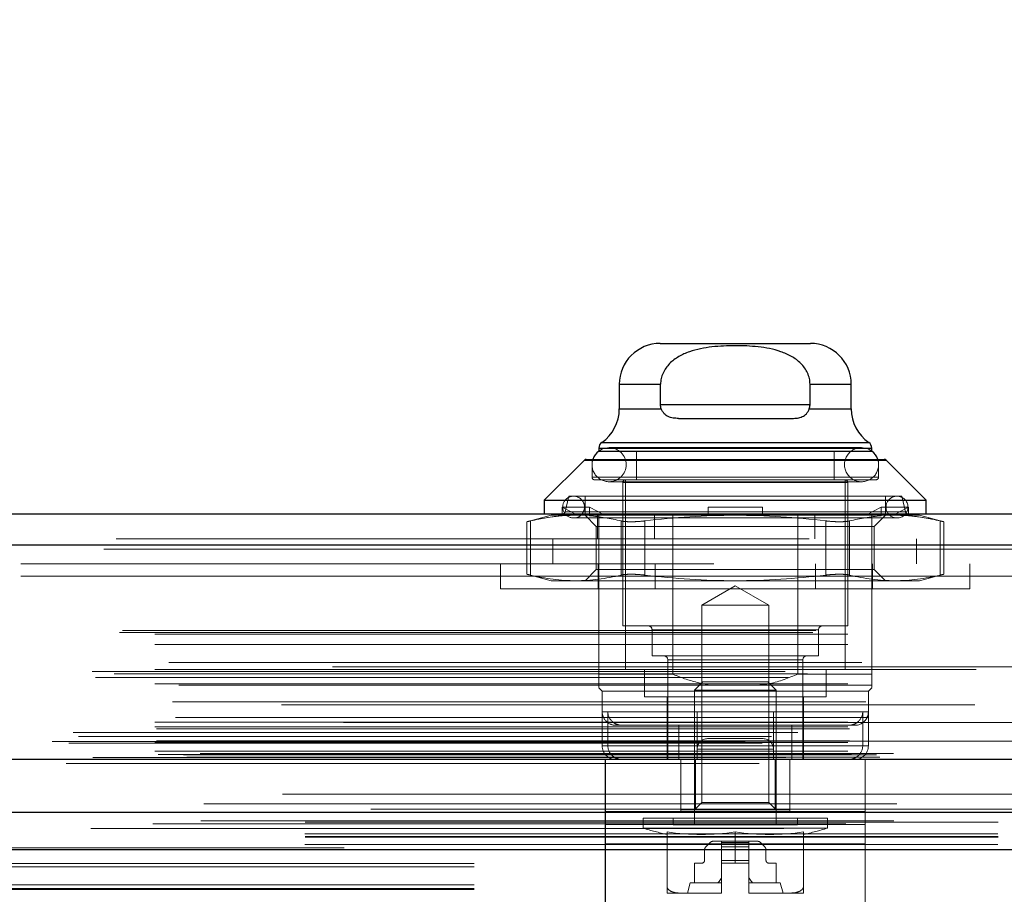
# Model space of a CAD drawing. Header units: inches. Extents: x 0.2 to 10.8, y 0.2 to 8.2.
# Tile 15 of 156: x 3.46 to 3.602, y 2.308 to 2.434. Entities that reach past the tile are written whole.
import ezdxf

# ---------------------------------------------------------------- set-up
doc = ezdxf.new("R2010")
doc.units = ezdxf.units.IN
doc.header["$MEASUREMENT"] = 0
doc.linetypes.add('HIDDEN', pattern=[0.07500000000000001, 0.05, -0.025])
doc.layers.add('DIMENSIONS', color=140, linetype='Continuous')
doc.styles.add('SLDTEXTSTYLE0', font='TXT', dxfattribs={"width": 0.7})
doc.dimstyles.new('SLDDIMSTYLE0', dxfattribs={"dimtxt": 0.0849609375, "dimasz": 0.13, "dimexe": 0, "dimexo": 0.0625, "dimgap": 0.021240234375, "dimtad": 0, "dimtih": 1, "dimtoh": 1, "dimlfac": 20, "dimrnd": 1e-09, "dimzin": 12, "dimdsep": 46, "dimtxsty": 'SLDTEXTSTYLE0', "dimsah": 1, "dimcen": 0.09, "dimadec": 0, "dimazin": 3, "dimtfac": 1, "dimtofl": 0, "dimtmove": 0, "dimatfit": 3, "dimfxl": 0, "dimfrac": 2, "dimtolj": 1, "dimtzin": 12, "dimarcsym": 0})

# ---------------------------------------------------------------- blocks, each defined once
blk = doc.blocks.new('_D_26')
at = {"layer": 'DIMENSIONS'}
for p, q in [((2.900576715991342, 2.363967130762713), (2.900576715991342, 2.770758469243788)), ((4.577476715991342, 2.363967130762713), (4.577476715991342, 2.770758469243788)), ((2.900576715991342, 2.645758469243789), (3.460934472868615, 2.645758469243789)), ((3.576060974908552, 2.645758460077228), (3.547530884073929, 2.645758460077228)), ((3.547530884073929, 2.645758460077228), (3.547530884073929, 2.510727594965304)), ((3.899209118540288, 2.645758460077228), (3.927739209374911, 2.645758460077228)), ((3.927739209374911, 2.645758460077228), (3.927739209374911, 2.510727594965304)), ((4.577476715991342, 2.645758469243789), (4.014335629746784, 2.645758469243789)), ((3.547530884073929, 2.510727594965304), (3.576060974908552, 2.510727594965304)), ((3.927739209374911, 2.510727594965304), (3.899209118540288, 2.510727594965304))]:
    blk.add_line(p, q, dxfattribs=at)
for points in [[(2.900576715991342, 2.645758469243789), (3.030576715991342, 2.625758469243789), (3.030576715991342, 2.665758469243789)], [(4.577476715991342, 2.645758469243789), (4.447476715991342, 2.665758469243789), (4.447476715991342, 2.625758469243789)]]:
    blk.add_solid(points, dxfattribs=at)
at = {"layer": 'DIMENSIONS', "char_height": 0.08333333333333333, "attachment_point": 1, "style": 'SLDTEXTSTYLE0'}
for s, insert in [('33.54', (3.576060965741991, 2.772200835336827)), ('851.9', (3.576060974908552, 2.618149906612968))]:
    blk.add_mtext(s, dxfattribs=dict(at, insert=insert))

msp = doc.modelspace()

# ---------------------------------------------------------------- linework, layer by layer
at = {"color": 7, "linetype": 'Continuous', "lineweight": 25}
for p, q in [((3.552419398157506, 2.387030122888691), (3.574072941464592, 2.387030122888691)), ((3.546513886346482, 2.381124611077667), (3.546513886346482, 2.377577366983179)), ((3.546513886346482, 2.381124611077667), (3.55246422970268, 2.381124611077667)), ((3.55246422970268, 2.378171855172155), (3.55246422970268, 2.381124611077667)), ((3.574028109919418, 2.378171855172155), (3.574028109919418, 2.381124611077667)), ((3.574028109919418, 2.381124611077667), (3.579978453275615, 2.381124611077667)), ((3.579978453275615, 2.377577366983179), (3.579978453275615, 2.381124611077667)), ((3.574028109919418, 2.378171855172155), (3.55246422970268, 2.378171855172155)), ((3.546513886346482, 2.377577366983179), (3.552574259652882, 2.377577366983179)), ((3.573918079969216, 2.377577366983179), (3.579978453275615, 2.377577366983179)), ((3.555033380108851, 2.376203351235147), (3.571458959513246, 2.376203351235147)), ((3.543982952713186, 2.372730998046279), (3.582509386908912, 2.372730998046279)), ((3.54356113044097, 2.37192326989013), (3.54356113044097, 2.371496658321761)), ((3.54356113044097, 2.37192326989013), (3.582931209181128, 2.37192326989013)), ((3.54356113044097, 2.371478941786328), (3.582931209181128, 2.371478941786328)), ((3.582931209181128, 2.371496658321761), (3.582931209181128, 2.37192326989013)), ((3.54147731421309, 2.370182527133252), (3.535687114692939, 2.3643923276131)), ((3.54147731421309, 2.370182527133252), (3.585015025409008, 2.370182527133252)), ((3.541755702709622, 2.370297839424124), (3.584736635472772, 2.370297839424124)), ((3.590805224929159, 2.3643923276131), (3.585015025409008, 2.370182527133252)), ((3.535687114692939, 2.3643923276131), (3.535687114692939, 2.362423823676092)), ((3.535687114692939, 2.3643923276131), (3.590805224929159, 2.3643923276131)), ((3.590805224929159, 2.362423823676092), (3.590805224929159, 2.3643923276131)), ((2.873924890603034, 2.362423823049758), (4.604104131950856, 2.362423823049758)), ((2.872157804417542, 2.357961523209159), (4.605871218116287, 2.357961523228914)), ((2.866707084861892, 2.327048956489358), (4.611321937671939, 2.327048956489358)), ((2.901172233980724, 2.319367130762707), (4.57688119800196, 2.319367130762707)), ((2.901172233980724, 2.313967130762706), (4.57688119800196, 2.313967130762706))]:
    msp.add_line(p, q, dxfattribs=at)
at = {"color": 7, "linetype": 'HIDDEN', "lineweight": 18}
for p, q in [((3.55246422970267, 2.381124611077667), (3.546513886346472, 2.381124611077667)), ((3.55246422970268, 2.381124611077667), (3.546513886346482, 2.381124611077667)), ((3.574028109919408, 2.381124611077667), (3.579978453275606, 2.381124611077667)), ((3.579978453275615, 2.381124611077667), (3.574028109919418, 2.381124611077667)), ((3.55246422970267, 2.378171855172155), (3.574028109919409, 2.378171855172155)), ((3.552464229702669, 2.378171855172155), (3.574028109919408, 2.378171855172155)), ((3.574028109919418, 2.378171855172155), (3.55246422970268, 2.378171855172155)), ((3.552574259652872, 2.377577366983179), (3.546513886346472, 2.377577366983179)), ((3.552574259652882, 2.377577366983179), (3.546513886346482, 2.377577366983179)), ((3.573918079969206, 2.377577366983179), (3.579978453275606, 2.377577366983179)), ((3.579978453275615, 2.377577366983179), (3.573918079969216, 2.377577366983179)), ((3.582509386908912, 2.372730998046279), (3.543982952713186, 2.372730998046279)), ((3.582509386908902, 2.372730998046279), (3.544070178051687, 2.372730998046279)), ((3.582931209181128, 2.37192326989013), (3.54356113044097, 2.37192326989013)), ((3.54356113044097, 2.371496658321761), (3.54356113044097, 2.371478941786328)), ((3.582931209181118, 2.37192326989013), (3.54365026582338, 2.37192326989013)), ((3.581454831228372, 2.371988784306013), (3.545037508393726, 2.371988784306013)), ((3.548974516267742, 2.371478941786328), (3.548974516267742, 2.367345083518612)), ((3.577517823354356, 2.367345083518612), (3.577517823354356, 2.371478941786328)), ((3.582931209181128, 2.371478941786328), (3.582931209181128, 2.371496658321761)), ((3.585015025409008, 2.370182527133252), (3.54147731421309, 2.370182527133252)), ((3.585015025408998, 2.370182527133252), (3.541564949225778, 2.370182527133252)), ((3.542576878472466, 2.370297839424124), (3.542576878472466, 2.367738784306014)), ((3.583915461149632, 2.367738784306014), (3.583915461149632, 2.370297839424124)), ((3.583915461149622, 2.367738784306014), (3.542576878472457, 2.367738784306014)), ((3.542576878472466, 2.367738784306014), (3.583915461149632, 2.367738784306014)), ((3.542970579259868, 2.367345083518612), (3.58352176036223, 2.367345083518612)), ((3.545037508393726, 2.367067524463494), (3.581454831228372, 2.367067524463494)), ((3.579486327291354, 2.36695138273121), (3.547006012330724, 2.36695138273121)), ((3.547006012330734, 2.36695138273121), (3.579486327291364, 2.36695138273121)), ((3.547006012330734, 2.36695138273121), (3.547006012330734, 2.346282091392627)), ((3.547399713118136, 2.367345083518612), (3.547399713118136, 2.339982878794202)), ((3.579092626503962, 2.339982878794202), (3.579092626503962, 2.367345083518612)), ((3.579486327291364, 2.346282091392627), (3.579486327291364, 2.36695138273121)), ((3.539230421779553, 2.364982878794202), (3.538710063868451, 2.362728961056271)), ((3.539230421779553, 2.364982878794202), (3.587261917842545, 2.364982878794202)), ((3.541592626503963, 2.364982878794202), (3.541592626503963, 2.362423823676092)), ((3.584899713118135, 2.362423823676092), (3.584899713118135, 2.364982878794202)), ((3.587782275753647, 2.362728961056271), (3.587261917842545, 2.364982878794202)), ((3.536671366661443, 2.362226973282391), (3.533169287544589, 2.361288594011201)), ((3.536671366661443, 2.362226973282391), (3.538517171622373, 2.362226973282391)), ((3.538263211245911, 2.362149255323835), (3.538263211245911, 2.363408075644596)), ((3.542200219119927, 2.363408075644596), (3.538263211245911, 2.363408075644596)), ((3.538263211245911, 2.363408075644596), (3.540478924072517, 2.362226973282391)), ((3.538263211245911, 2.362149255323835), (3.538517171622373, 2.362226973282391)), ((3.538517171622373, 2.362226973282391), (3.540478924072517, 2.362226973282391)), ((3.538710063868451, 2.362728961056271), (3.587693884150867, 2.362728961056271)), ((3.587782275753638, 2.362728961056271), (3.538798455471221, 2.362728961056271)), ((3.542454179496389, 2.362226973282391), (3.540478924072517, 2.362226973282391)), ((3.541592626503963, 2.362226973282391), (3.543191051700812, 2.360628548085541)), ((3.542200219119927, 2.362149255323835), (3.542200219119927, 2.363408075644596)), ((3.542200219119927, 2.363408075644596), (3.544415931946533, 2.362226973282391)), ((3.542200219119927, 2.362149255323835), (3.542454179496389, 2.362226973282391)), ((3.542454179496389, 2.362226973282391), (3.563246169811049, 2.362226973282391)), ((3.543381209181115, 2.358823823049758), (3.543381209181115, 2.362423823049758)), ((3.54356113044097, 2.339293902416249), (3.54356113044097, 2.362423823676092)), ((3.551606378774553, 2.358823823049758), (3.551606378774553, 2.362423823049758)), ((3.554225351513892, 2.339293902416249), (3.554225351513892, 2.362423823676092)), ((3.559309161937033, 2.363408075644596), (3.567183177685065, 2.363408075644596)), ((3.559309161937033, 2.363408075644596), (3.559309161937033, 2.362226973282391)), ((3.559309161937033, 2.362149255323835), (3.559309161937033, 2.362226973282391)), ((3.563246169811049, 2.362226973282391), (3.584038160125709, 2.362226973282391)), ((3.567183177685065, 2.363408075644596), (3.567183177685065, 2.362226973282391)), ((3.567183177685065, 2.362149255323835), (3.567183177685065, 2.362226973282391)), ((3.572266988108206, 2.339293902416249), (3.572266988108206, 2.362423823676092)), ((3.574706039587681, 2.358823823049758), (3.574706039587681, 2.362423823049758)), ((3.582076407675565, 2.362226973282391), (3.584292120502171, 2.363408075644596)), ((3.582931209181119, 2.358823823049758), (3.582931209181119, 2.362423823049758)), ((3.583301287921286, 2.360628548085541), (3.584899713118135, 2.362226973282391)), ((3.584292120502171, 2.362149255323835), (3.584038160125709, 2.362226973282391)), ((3.58601341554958, 2.362226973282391), (3.584038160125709, 2.362226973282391)), ((3.584292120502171, 2.363408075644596), (3.588229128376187, 2.363408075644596)), ((3.584292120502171, 2.363408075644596), (3.584292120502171, 2.362149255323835)), ((3.58601341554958, 2.362226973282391), (3.588229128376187, 2.363408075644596)), ((3.587975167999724, 2.362226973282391), (3.58601341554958, 2.362226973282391)), ((3.588229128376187, 2.362149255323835), (3.587975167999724, 2.362226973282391)), ((3.587975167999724, 2.362226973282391), (3.589820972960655, 2.362226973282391)), ((3.588229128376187, 2.363408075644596), (3.588229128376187, 2.362149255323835)), ((3.593323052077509, 2.361288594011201), (3.589820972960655, 2.362226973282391)), ((3.533169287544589, 2.361300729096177), (3.533169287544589, 2.353704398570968)), ((3.533696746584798, 2.361412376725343), (3.533696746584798, 2.353592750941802)), ((3.533696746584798, 2.361412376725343), (3.533696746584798, 2.353592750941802)), ((3.533696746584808, 2.361412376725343), (3.533696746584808, 2.353592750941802)), ((3.533696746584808, 2.361412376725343), (3.533696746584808, 2.353592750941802)), ((3.539919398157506, 2.36183327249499), (3.586572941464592, 2.36183327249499)), ((3.54676668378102, 2.361412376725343), (3.54676668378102, 2.353592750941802)), ((3.54676668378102, 2.361412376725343), (3.54676668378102, 2.353592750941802)), ((3.54676668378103, 2.361412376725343), (3.54676668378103, 2.353592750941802)), ((3.54676668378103, 2.361412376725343), (3.54676668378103, 2.353592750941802)), ((3.550176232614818, 2.361412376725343), (3.550176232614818, 2.353592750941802)), ((3.550176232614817, 2.361412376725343), (3.550176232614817, 2.353592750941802)), ((3.550176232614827, 2.361412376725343), (3.550176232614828, 2.353592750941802)), ((3.550176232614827, 2.361412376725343), (3.550176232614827, 2.353592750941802)), ((3.576316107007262, 2.361412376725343), (3.576316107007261, 2.353592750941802)), ((3.57631610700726, 2.361412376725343), (3.57631610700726, 2.353592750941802)), ((3.576316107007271, 2.361412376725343), (3.576316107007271, 2.353592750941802)), ((3.57631610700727, 2.361412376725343), (3.57631610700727, 2.353592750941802)), ((3.579725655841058, 2.361412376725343), (3.579725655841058, 2.353592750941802)), ((3.579725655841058, 2.361412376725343), (3.579725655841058, 2.353592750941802)), ((3.579725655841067, 2.361412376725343), (3.579725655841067, 2.353592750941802)), ((3.579725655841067, 2.361412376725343), (3.579725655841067, 2.353592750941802)), ((3.59279559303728, 2.361412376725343), (3.59279559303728, 2.353592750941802)), ((3.59279559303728, 2.361412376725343), (3.59279559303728, 2.353592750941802)), ((3.59279559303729, 2.361412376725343), (3.59279559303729, 2.353592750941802)), ((3.59279559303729, 2.361412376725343), (3.59279559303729, 2.353592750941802)), ((3.593323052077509, 2.353704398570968), (3.593323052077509, 2.361300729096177)), ((3.543191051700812, 2.360628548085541), (3.580614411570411, 2.360628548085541)), ((3.543191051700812, 2.360628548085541), (3.543191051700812, 2.354376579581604)), ((3.580614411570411, 2.360628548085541), (3.583301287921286, 2.360628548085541)), ((3.583301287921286, 2.354376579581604), (3.583301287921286, 2.360628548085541)), ((4.605871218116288, 2.357961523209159), (2.872157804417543, 2.357961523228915)), ((2.873924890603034, 2.358823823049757), (4.604104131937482, 2.358823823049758)), ((3.536906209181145, 2.358823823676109), (3.536906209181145, 2.355223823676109)), ((3.582931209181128, 2.339293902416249), (3.582931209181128, 2.358823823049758)), ((3.589406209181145, 2.35522382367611), (3.589406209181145, 2.35882382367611)), ((2.872157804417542, 2.357336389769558), (4.605871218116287, 2.357336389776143)), ((4.605871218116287, 2.357336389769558), (2.872157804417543, 2.357336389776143)), ((4.560156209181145, 2.355223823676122), (2.917906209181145, 2.355223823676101)), ((3.529396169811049, 2.355223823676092), (3.529396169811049, 2.351623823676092)), ((3.543471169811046, 2.351623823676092), (3.543471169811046, 2.355223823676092)), ((3.551696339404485, 2.351623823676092), (3.551696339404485, 2.355223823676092)), ((3.574796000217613, 2.351623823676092), (3.574796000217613, 2.355223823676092)), ((3.583021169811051, 2.351623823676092), (3.583021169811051, 2.355223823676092)), ((3.597096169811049, 2.351623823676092), (3.597096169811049, 2.355223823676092)), ((3.533169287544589, 2.353716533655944), (3.536671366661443, 2.352778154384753)), ((3.543191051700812, 2.354376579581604), (3.541592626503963, 2.352778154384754)), ((3.543191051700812, 2.354376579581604), (3.580614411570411, 2.354376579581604)), ((3.580614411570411, 2.354376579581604), (3.583301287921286, 2.354376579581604)), ((3.584899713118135, 2.352778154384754), (3.583301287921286, 2.354376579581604)), ((3.589820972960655, 2.352778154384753), (3.593323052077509, 2.353716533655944)), ((2.917906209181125, 2.353423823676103), (4.560156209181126, 2.353423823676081)), ((2.917906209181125, 2.353423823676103), (4.560156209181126, 2.353423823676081)), ((4.560156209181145, 2.353423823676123), (2.917906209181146, 2.353423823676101)), ((4.560156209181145, 2.353423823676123), (2.917906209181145, 2.353423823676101)), ((3.536671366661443, 2.352778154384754), (3.540231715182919, 2.352778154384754)), ((3.540231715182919, 2.352778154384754), (3.563246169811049, 2.352778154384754)), ((3.563246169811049, 2.352778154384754), (3.586260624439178, 2.352778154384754)), ((3.586260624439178, 2.352778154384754), (3.589820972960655, 2.352778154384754)), ((3.597096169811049, 2.351623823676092), (3.529396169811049, 2.351623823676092)), ((3.563246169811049, 2.3520270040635), (3.558406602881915, 2.349232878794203)), ((3.568085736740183, 2.349232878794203), (3.563246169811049, 2.3520270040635)), ((3.558406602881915, 2.349232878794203), (3.568085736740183, 2.349232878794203)), ((3.558406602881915, 2.349232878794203), (3.558406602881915, 2.320773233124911)), ((3.568085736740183, 2.320773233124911), (3.568085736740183, 2.349232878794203)), ((2.874423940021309, 2.345331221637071), (4.603605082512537, 2.345331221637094)), ((2.874862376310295, 2.345590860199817), (4.603166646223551, 2.345590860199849)), ((3.547006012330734, 2.346282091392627), (3.579486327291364, 2.346282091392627)), ((3.575254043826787, 2.345691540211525), (3.551238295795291, 2.345691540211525)), ((3.551238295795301, 2.345691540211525), (3.575254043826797, 2.345691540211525)), ((3.551238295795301, 2.345691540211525), (3.551238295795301, 2.34195138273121)), ((3.575254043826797, 2.34195138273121), (3.575254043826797, 2.345691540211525)), ((2.87949271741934, 2.345090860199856), (4.598536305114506, 2.345090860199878)), ((2.879492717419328, 2.345090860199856), (4.598536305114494, 2.345090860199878)), ((2.87949271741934, 2.343571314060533), (4.598536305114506, 2.343571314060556)), ((2.881512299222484, 2.34098636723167), (4.596516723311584, 2.340986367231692)), ((3.551238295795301, 2.34195138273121), (3.575254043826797, 2.34195138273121)), ((3.55350207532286, 2.341360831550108), (3.572899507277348, 2.341360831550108)), ((3.55350207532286, 2.341360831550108), (3.55350207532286, 2.32699075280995)), ((3.572990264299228, 2.341360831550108), (3.55359283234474, 2.341360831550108)), ((3.572990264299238, 2.32699075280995), (3.572990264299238, 2.341360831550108)), ((2.870461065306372, 2.339671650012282), (4.607567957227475, 2.339671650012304)), ((4.605146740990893, 2.340372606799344), (2.872889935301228, 2.340372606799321)), ((2.87949271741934, 2.339950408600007), (4.598536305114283, 2.33995040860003)), ((4.597977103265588, 2.339954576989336), (2.880050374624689, 2.339954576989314)), ((3.547399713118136, 2.339982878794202), (3.579092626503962, 2.339982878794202)), ((3.550155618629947, 2.339982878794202), (3.550155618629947, 2.336045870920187)), ((3.576336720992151, 2.336045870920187), (3.576336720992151, 2.339982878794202)), ((2.870929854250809, 2.338796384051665), (4.607094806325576, 2.338796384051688)), ((2.873642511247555, 2.339321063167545), (4.604386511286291, 2.339321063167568)), ((3.54356113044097, 2.339293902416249), (3.554225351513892, 2.339293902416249)), ((3.558548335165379, 2.338211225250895), (3.557340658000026, 2.337003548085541)), ((3.558548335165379, 2.338211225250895), (3.567944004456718, 2.338211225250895)), ((3.569151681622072, 2.337003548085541), (3.567944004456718, 2.338211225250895)), ((3.572266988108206, 2.339293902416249), (3.582931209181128, 2.339293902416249)), ((2.87949271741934, 2.337883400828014), (4.598536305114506, 2.337883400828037)), ((2.882951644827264, 2.337692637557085), (4.595072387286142, 2.337692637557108)), ((3.54356113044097, 2.337325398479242), (3.544053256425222, 2.33683327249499)), ((3.544053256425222, 2.33683327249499), (3.582439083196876, 2.33683327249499)), ((3.544053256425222, 2.33683327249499), (3.544053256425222, 2.333880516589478)), ((3.557340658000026, 2.337003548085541), (3.569151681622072, 2.337003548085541)), ((3.557340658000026, 2.337003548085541), (3.557340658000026, 2.317541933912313)), ((3.569151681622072, 2.317541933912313), (3.569151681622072, 2.337003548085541)), ((3.582439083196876, 2.33683327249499), (3.582931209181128, 2.337325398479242)), ((3.582439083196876, 2.328959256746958), (3.582439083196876, 2.33683327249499)), ((2.882069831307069, 2.33528862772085), (4.595959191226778, 2.335288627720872)), ((2.882069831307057, 2.33528862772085), (4.595959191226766, 2.335288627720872)), ((3.550155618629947, 2.336045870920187), (3.576336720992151, 2.336045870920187)), ((3.553403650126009, 2.336045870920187), (3.553403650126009, 2.33191201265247)), ((3.573088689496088, 2.32699075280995), (3.573088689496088, 2.336045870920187)), ((4.597792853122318, 2.33488360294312), (2.880235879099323, 2.334883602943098)), ((3.544053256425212, 2.333880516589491), (3.544053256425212, 2.328959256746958)), ((3.568757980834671, 2.333880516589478), (3.544140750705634, 2.333880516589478)), ((3.544861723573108, 2.328959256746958), (3.544861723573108, 2.333880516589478)), ((3.557734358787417, 2.333880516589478), (3.582351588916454, 2.333880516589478)), ((3.568757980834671, 2.328959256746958), (3.568757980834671, 2.333880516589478)), ((3.581630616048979, 2.328959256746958), (3.581630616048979, 2.333880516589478)), ((2.87949271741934, 2.332381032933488), (4.598536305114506, 2.33238103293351)), ((2.882495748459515, 2.333050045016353), (4.595531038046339, 2.333050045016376)), ((4.606714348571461, 2.332307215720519), (2.871309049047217, 2.332307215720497)), ((2.87949271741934, 2.33167714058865), (4.598536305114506, 2.331677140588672)), ((2.879492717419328, 2.33167714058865), (4.598536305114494, 2.331677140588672)), ((2.87974271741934, 2.33142714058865), (4.598286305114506, 2.331427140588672)), ((3.54602176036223, 2.33191201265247), (3.568757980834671, 2.33191201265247)), ((3.553403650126, 2.331912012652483), (3.553403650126, 2.32699075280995)), ((3.555091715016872, 2.32699075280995), (3.555091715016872, 2.33191201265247)), ((3.557734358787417, 2.32699075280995), (3.557734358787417, 2.33191201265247)), ((3.571400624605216, 2.33191201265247), (3.568757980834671, 2.33191201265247)), ((3.571400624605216, 2.32699075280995), (3.571400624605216, 2.33191201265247)), ((3.571400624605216, 2.33191201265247), (3.579564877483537, 2.33191201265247)), ((3.579564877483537, 2.33191201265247), (3.580470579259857, 2.33191201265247)), ((2.864681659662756, 2.329584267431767), (4.613347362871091, 2.329584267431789)), ((2.864681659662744, 2.329584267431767), (4.613347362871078, 2.329584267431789)), ((4.610865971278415, 2.329634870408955), (2.867163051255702, 2.329634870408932)), ((2.867722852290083, 2.330866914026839), (4.610306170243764, 2.330866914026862)), ((2.868483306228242, 2.330297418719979), (4.609513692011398, 2.330297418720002)), ((2.872251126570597, 2.330885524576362), (4.60577789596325, 2.330885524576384)), ((2.87974271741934, 2.32967714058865), (4.598286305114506, 2.329677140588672)), ((3.559247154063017, 2.32999075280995), (3.55924518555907, 2.32999075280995)), ((3.567247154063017, 2.32999075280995), (3.559247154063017, 2.32999075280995)), ((2.867109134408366, 2.32932909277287), (4.610919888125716, 2.329329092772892)), ((2.87949271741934, 2.32942714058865), (4.598536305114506, 2.329427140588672)), ((2.879492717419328, 2.32942714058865), (4.598536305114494, 2.329427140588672)), ((2.87949271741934, 2.328182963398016), (4.598536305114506, 2.328182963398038)), ((2.879492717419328, 2.328182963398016), (4.598536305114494, 2.328182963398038)), ((3.581630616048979, 2.328959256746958), (3.544143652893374, 2.328959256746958)), ((3.544861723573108, 2.328959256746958), (3.582348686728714, 2.328959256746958)), ((3.55774518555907, 2.32849075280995), (3.55774518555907, 2.32699075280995)), ((3.56874518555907, 2.32849075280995), (3.55774518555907, 2.32849075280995)), ((3.55774518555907, 2.32849075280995), (3.56874518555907, 2.32849075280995)), ((3.568747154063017, 2.32849075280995), (3.557747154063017, 2.32849075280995)), ((3.557747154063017, 2.32849075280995), (3.557747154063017, 2.32699075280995)), ((3.557747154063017, 2.32849075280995), (3.568747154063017, 2.32849075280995)), ((3.56874518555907, 2.32849075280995), (3.56874518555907, 2.32699075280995)), ((3.568747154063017, 2.32849075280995), (3.568747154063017, 2.32699075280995)), ((2.869972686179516, 2.327003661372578), (4.608056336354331, 2.3270036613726)), ((2.870098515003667, 2.326987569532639), (4.607930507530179, 2.326987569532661)), ((2.870550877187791, 2.327274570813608), (4.607478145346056, 2.327274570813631)), ((2.870550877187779, 2.327274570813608), (4.607478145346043, 2.327274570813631)), ((2.879992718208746, 2.32767714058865), (4.598036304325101, 2.327677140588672)), ((2.879992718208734, 2.32767714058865), (4.598036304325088, 2.327677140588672)), ((2.883640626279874, 2.327634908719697), (4.594388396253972, 2.32763490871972)), ((2.883640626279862, 2.327634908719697), (4.59438839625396, 2.32763490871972)), ((2.88410445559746, 2.327306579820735), (4.593924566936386, 2.327306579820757)), ((2.884104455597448, 2.327306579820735), (4.593924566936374, 2.327306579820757)), ((4.586056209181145, 2.327823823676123), (2.892006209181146, 2.327823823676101)), ((3.544495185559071, 2.326990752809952), (3.544495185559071, 2.31949075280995)), ((3.544497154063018, 2.32699075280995), (3.581997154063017, 2.32699075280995)), ((3.544497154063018, 2.32699075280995), (3.544497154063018, 2.317614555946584)), ((3.555370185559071, 2.32699075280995), (3.555370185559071, 2.31949075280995)), ((3.555372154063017, 2.32699075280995), (3.555372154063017, 2.31949075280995)), ((3.557506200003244, 2.319707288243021), (3.557506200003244, 2.32699075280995)), ((3.568986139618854, 2.319707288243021), (3.568986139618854, 2.32699075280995)), ((3.571120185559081, 2.319707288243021), (3.571120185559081, 2.32699075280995)), ((3.571122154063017, 2.32699075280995), (3.571122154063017, 2.31949075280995)), ((3.58199518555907, 2.326990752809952), (3.58199518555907, 2.31949075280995)), ((3.581997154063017, 2.32699075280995), (3.581997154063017, 2.317614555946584)), ((2.866707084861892, 2.326423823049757), (4.611321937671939, 2.326423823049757)), ((2.886558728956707, 2.320591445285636), (4.59147029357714, 2.320591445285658)), ((3.555372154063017, 2.319707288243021), (3.557506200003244, 2.319707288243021)), ((3.558406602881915, 2.320773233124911), (3.557340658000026, 2.319707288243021)), ((3.557506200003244, 2.319707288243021), (3.568986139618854, 2.319707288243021)), ((3.558406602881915, 2.320773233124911), (3.568085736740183, 2.320773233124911)), ((3.569151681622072, 2.319707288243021), (3.568085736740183, 2.320773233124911)), ((3.568986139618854, 2.319707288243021), (3.571120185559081, 2.319707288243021)), ((3.571120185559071, 2.319707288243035), (3.571120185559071, 2.31949075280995)), ((3.544495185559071, 2.314802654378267), (3.544495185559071, 2.31949075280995)), ((3.544497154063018, 2.31949075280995), (3.581997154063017, 2.31949075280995)), ((3.549958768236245, 2.318526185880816), (3.576533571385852, 2.318526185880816)), ((3.549958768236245, 2.318526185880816), (3.549958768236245, 2.317061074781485)), ((3.554289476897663, 2.318526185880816), (3.554289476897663, 2.317541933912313)), ((3.572202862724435, 2.317541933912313), (3.572202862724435, 2.318526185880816)), ((3.576533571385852, 2.317061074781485), (3.576533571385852, 2.318526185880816)), ((3.58199518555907, 2.314802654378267), (3.58199518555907, 2.31949075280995)), ((2.879211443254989, 2.317681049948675), (4.598809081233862, 2.317681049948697)), ((2.886132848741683, 2.318115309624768), (4.591894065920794, 2.31811530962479)), ((2.901172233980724, 2.31793804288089), (4.576881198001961, 2.317938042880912)), ((3.58199518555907, 2.317614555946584), (3.544495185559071, 2.317614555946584)), ((3.544497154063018, 2.317614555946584), (3.581997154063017, 2.317614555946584)), ((3.544497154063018, 2.317614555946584), (3.544497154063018, 2.304178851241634)), ((3.549958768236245, 2.317061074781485), (3.576533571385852, 2.317061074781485)), ((3.554289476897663, 2.317541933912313), (3.572202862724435, 2.317541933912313)), ((3.581997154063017, 2.317614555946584), (3.581997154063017, 2.304178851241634)), ((2.901126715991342, 2.316249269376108), (4.576926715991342, 2.316249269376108)), ((2.901172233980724, 2.315767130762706), (4.57688119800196, 2.315767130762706)), ((3.553403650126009, 2.316527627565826), (3.553403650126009, 2.308645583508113)), ((3.563246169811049, 2.316527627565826), (3.563246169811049, 2.31203012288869)), ((3.573088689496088, 2.316527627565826), (3.573088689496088, 2.308645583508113)), ((2.901126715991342, 2.314727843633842), (4.576926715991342, 2.314727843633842)), ((2.901172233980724, 2.313967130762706), (4.57688119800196, 2.313967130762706)), ((2.901172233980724, 2.313967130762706), (4.57688119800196, 2.313967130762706)), ((2.901172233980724, 2.313967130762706), (4.57688119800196, 2.313967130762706)), ((2.901172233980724, 2.313967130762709), (4.576881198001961, 2.313967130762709)), ((2.901172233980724, 2.313967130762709), (4.57688119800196, 2.313967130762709)), ((3.706826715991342, 2.314245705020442), (3.419326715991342, 2.314245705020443)), ((3.58199518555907, 2.314802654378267), (3.544495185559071, 2.314802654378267)), ((3.544495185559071, 2.301366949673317), (3.544495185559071, 2.314802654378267)), ((3.544497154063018, 2.314802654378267), (3.581997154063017, 2.314802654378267)), ((3.558817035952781, 2.313950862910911), (3.558817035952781, 2.312423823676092)), ((3.559628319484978, 2.315006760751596), (3.558990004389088, 2.314368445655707)), ((3.561277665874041, 2.315179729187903), (3.560045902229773, 2.315179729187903)), ((3.565214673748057, 2.315179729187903), (3.561277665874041, 2.315179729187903)), ((3.561277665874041, 2.315006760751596), (3.561277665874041, 2.315179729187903)), ((3.561277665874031, 2.315006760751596), (3.565214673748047, 2.315006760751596)), ((3.561277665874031, 2.315006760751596), (3.565214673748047, 2.315006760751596)), ((3.561277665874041, 2.314368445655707), (3.561277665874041, 2.315006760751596)), ((3.565214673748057, 2.315006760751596), (3.561277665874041, 2.315006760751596)), ((3.565214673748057, 2.315006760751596), (3.561277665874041, 2.315006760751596)), ((3.561277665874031, 2.314368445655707), (3.565214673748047, 2.314368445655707)), ((3.561277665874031, 2.314368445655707), (3.565214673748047, 2.314368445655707)), ((3.561277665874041, 2.313950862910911), (3.561277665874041, 2.314368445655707)), ((3.565214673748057, 2.314368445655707), (3.561277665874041, 2.314368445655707)), ((3.565214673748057, 2.314368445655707), (3.561277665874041, 2.314368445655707)), ((3.561277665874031, 2.313950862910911), (3.565214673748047, 2.313950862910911)), ((3.561277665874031, 2.313950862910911), (3.565214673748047, 2.313950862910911)), ((3.565214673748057, 2.313950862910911), (3.561277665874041, 2.313950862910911)), ((3.561277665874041, 2.312423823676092), (3.561277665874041, 2.313950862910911)), ((3.565214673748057, 2.313950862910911), (3.561277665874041, 2.313950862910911)), ((3.565214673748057, 2.315006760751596), (3.565214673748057, 2.315179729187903)), ((3.566446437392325, 2.315179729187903), (3.565214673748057, 2.315179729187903)), ((3.565214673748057, 2.314368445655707), (3.565214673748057, 2.315006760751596)), ((3.565214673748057, 2.313950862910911), (3.565214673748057, 2.314368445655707)), ((3.565214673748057, 2.312423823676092), (3.565214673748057, 2.313950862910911)), ((3.56750233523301, 2.314368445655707), (3.566864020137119, 2.315006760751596)), ((3.567675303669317, 2.312423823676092), (3.567675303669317, 2.313950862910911)), ((3.58199518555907, 2.301366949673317), (3.58199518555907, 2.314802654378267)), ((3.725576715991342, 2.31198533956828), (3.400576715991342, 2.311985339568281)), ((3.725576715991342, 2.311479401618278), (3.400576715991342, 2.311479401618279)), ((3.557340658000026, 2.31203012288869), (3.557340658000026, 2.309175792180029)), ((3.55842333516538, 2.31203012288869), (3.557340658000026, 2.31203012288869)), ((3.561277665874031, 2.312423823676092), (3.565214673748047, 2.312423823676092)), ((3.561277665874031, 2.312423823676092), (3.565214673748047, 2.312423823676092)), ((3.565214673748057, 2.312423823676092), (3.561277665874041, 2.312423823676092)), ((3.561277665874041, 2.31203012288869), (3.561277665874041, 2.312423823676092)), ((3.565214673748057, 2.312423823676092), (3.561277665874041, 2.312423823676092)), ((3.561277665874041, 2.31203012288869), (3.561277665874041, 2.307700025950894)), ((3.563246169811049, 2.31203012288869), (3.561277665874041, 2.31203012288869)), ((3.563246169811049, 2.31203012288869), (3.565214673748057, 2.31203012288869)), ((3.565214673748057, 2.31203012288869), (3.565214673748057, 2.312423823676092)), ((3.565214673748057, 2.31203012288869), (3.565214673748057, 2.307700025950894)), ((3.569151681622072, 2.31203012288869), (3.568069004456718, 2.31203012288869)), ((3.569151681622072, 2.309175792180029), (3.569151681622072, 2.31203012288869)), ((3.725576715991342, 2.30886747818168), (3.400576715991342, 2.308867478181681)), ((3.725576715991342, 2.30838533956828), (3.400576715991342, 2.308385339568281)), ((3.556750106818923, 2.309175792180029), (3.556356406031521, 2.307699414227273)), ((3.556750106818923, 2.309175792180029), (3.561277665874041, 2.309175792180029)), ((3.565214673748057, 2.309175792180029), (3.569742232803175, 2.309175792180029)), ((3.570135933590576, 2.307699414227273), (3.569742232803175, 2.309175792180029)), ((3.725576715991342, 2.308216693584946), (3.400576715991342, 2.308216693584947)), ((3.553403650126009, 2.307699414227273), (3.555465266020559, 2.307699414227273)), ((3.555465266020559, 2.307699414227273), (3.5611845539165, 2.307699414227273)), ((3.56118455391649, 2.307699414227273), (3.561277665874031, 2.307699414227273)), ((3.5611845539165, 2.307699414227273), (3.561277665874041, 2.307699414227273)), ((3.561277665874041, 2.307700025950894), (3.561277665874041, 2.307699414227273)), ((3.565214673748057, 2.307700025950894), (3.565214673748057, 2.307699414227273)), ((3.565214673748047, 2.307699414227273), (3.565307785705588, 2.307699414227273)), ((3.565214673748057, 2.307699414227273), (3.565307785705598, 2.307699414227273)), ((3.565307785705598, 2.307699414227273), (3.571027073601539, 2.307699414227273)), ((3.571027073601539, 2.307699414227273), (3.573088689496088, 2.307699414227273))]:
    msp.add_line(p, q, dxfattribs=at)
at = {"color": 7, "linetype": 'HIDDEN', "lineweight": 18, "flags": 128}
for points in [[(3.545037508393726, 2.371988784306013), (3.544095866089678, 2.37180148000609), (3.54356113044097, 2.371496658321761)], [(3.582931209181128, 2.371496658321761), (3.58239647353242, 2.37180148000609), (3.581454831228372, 2.371988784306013)], [(4.60316594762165, 2.321952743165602), (3.752927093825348, 2.321952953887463), (2.874865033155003, 2.321952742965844)], [(4.597904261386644, 2.321963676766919), (3.752927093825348, 2.321963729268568), (2.880122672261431, 2.321963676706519)], [(4.610686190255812, 2.319828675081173), (3.702450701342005, 2.319828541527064), (2.867338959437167, 2.319828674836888)], [(4.610685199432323, 2.319828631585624), (3.810190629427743, 2.319826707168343), (2.867339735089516, 2.319828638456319)], [(2.870268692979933, 2.317010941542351), (3.725085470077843, 2.317010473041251), (4.607769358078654, 2.317010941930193)], [(2.886135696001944, 2.318115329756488), (3.72509558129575, 2.318115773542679), (4.591909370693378, 2.318115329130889)], [(2.901172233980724, 2.315876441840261), (3.725085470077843, 2.315876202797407), (4.57688119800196, 2.315876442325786)]]:
    msp.add_lwpolyline(points, dxfattribs=at)
at = {"color": 7, "linetype": 'Continuous', "lineweight": 25}
for centre, radius, start, end in [((3.552419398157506, 2.381124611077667), 0.005905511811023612, 90, 180), ((3.574072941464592, 2.381124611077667), 0.005905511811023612, 0, 90), ((3.540608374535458, 2.377577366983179), 0.005905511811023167, 304.849904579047, 0), ((3.585883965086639, 2.377577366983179), 0.005905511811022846, 180, 235.1500954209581), ((3.544545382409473, 2.37192326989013), 0.0009842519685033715, 124.8499045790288, 180), ((3.581946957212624, 2.37192326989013), 0.0009842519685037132, 0, 55.15009542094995), ((3.545037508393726, 2.369528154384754), 0.002460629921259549, 126.8698976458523, 161.7719472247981), ((3.581454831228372, 2.369528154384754), 0.002460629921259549, 18.22805277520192, 53.1301023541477), ((3.541755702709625, 2.369904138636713), 0.0003937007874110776, 90.0000000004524, 134.9999999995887), ((3.584736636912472, 2.369904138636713), 0.0003937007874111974, 45.0000000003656, 89.99999999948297)]:
    msp.add_arc(centre, radius, start, end, dxfattribs=at)
at = {"color": 7, "linetype": 'HIDDEN', "lineweight": 18}
for centre, radius, start, end in [((3.545037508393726, 2.369528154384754), 0.002460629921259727, 270.0000000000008, 90), ((3.581454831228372, 2.369528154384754), 0.002460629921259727, 90, 270.0000000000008), ((3.545037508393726, 2.369528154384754), 0.002460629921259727, 161.7719472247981, 270.0000000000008), ((3.581454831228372, 2.369528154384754), 0.002460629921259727, 270.0000000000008, 18.22805277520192), ((3.54297057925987, 2.367738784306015), 0.0003937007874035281, 180.0000000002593, 269.9999999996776), ((3.547399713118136, 2.36695138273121), 0.0003937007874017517, 90, 180), ((3.579092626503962, 2.36695138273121), 0.0003937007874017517, 0, 90), ((3.583521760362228, 2.367738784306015), 0.0003937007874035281, 270.000000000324, 359.9999999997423), ((3.539919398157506, 2.363408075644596), 0.001574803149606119, 90, 270.0000000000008), ((3.539919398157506, 2.363408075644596), 0.001574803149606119, 270.0000000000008, 90), ((3.586572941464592, 2.363408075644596), 0.001574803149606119, 90, 270.0000000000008), ((3.586572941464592, 2.363408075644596), 0.001574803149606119, 270.0000000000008, 90), ((3.538326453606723, 2.362817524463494), 0.0003937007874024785, 270.0000000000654, 346.9999999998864), ((3.588165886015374, 2.362817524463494), 0.0003937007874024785, 193.0000000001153, 269.9999999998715), ((3.550647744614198, 2.345691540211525), 0.0005905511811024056, 0, 90), ((3.575844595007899, 2.345691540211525), 0.0005905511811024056, 90, 180), ((3.552911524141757, 2.341360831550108), 0.0005905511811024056, 0, 90), ((3.57358081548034, 2.341360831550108), 0.0005905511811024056, 90, 180), ((3.54602176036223, 2.333880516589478), 0.001968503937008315, 180, 270.0000000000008), ((3.580470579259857, 2.333880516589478), 0.001968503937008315, 270.0000000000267, 0), ((3.55924518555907, 2.32849075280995), 0.001500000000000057, 90, 180), ((3.559247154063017, 2.32849075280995), 0.001500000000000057, 90, 180), ((3.56724518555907, 2.32849075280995), 0.001500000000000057, 0, 90), ((3.567247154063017, 2.32849075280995), 0.001500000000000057, 0, 90), ((3.54602176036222, 2.328959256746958), 0.001968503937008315, 180, 269.9999999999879), ((3.580470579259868, 2.328959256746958), 0.001968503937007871, 270.0000000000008, 0), ((3.563246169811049, 2.361211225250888), 0.04610629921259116, 253.2503397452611, 257.6739543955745), ((3.563246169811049, 2.361211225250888), 0.04610629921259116, 282.3260456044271, 286.7496602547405), ((3.558324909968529, 2.350002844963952), 0.03383502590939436, 261.636737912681, 278.3632620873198), ((3.568167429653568, 2.350002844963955), 0.03383502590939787, 261.6367379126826, 278.3632620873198), ((3.559407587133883, 2.313950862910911), 0.0005905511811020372, 134.9999999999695, 180), ((3.560045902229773, 2.314589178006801), 0.0005905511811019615, 90, 135), ((3.566446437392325, 2.314589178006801), 0.0005905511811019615, 45.00000000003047, 90), ((3.567084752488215, 2.313950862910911), 0.0005905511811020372, 0, 45.00000000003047), ((3.55842333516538, 2.312423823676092), 0.0003937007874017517, 270.0000000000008, 0), ((3.568069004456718, 2.312423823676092), 0.0003937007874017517, 180, 270.0000000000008), ((3.561185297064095, 2.314673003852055), 0.006973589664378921, 269.9938942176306, 270.7589344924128), ((3.561185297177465, 2.314672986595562), 0.006973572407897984, 269.9938932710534, 270.7589354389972), ((3.565307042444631, 2.314672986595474), 0.006973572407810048, 269.2410645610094, 270.0061067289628), ((3.565307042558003, 2.314673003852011), 0.006973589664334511, 269.2410655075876, 270.0061057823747)]:
    msp.add_arc(centre, radius, start, end, dxfattribs=at)
at = {"color": 7, "linetype": 'Continuous', "lineweight": 25}
for points, knots in [([(3.574028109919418, 2.381124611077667), (3.574028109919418, 2.381409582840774), (3.573996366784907, 2.381688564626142), (3.573874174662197, 2.382235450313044), (3.57378210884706, 2.382506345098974), (3.573547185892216, 2.383019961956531), (3.573405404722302, 2.383262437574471), (3.573078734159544, 2.383721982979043), (3.572892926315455, 2.383939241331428), (3.572297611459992, 2.384535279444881), (3.57184042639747, 2.384870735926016), (3.570863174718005, 2.385431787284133), (3.570350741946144, 2.385654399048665), (3.56929297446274, 2.386019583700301), (3.568744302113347, 2.386162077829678), (3.567647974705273, 2.386384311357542), (3.567097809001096, 2.386465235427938), (3.565443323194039, 2.386647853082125), (3.564335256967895, 2.386693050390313), (3.562113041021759, 2.386691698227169), (3.560993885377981, 2.386644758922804), (3.558776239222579, 2.386393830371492), (3.557668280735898, 2.38618719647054), (3.556096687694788, 2.385635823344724), (3.555583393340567, 2.385409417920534), (3.554615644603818, 2.384845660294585), (3.554166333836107, 2.38451206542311), (3.553377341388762, 2.383711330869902), (3.553053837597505, 2.383262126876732), (3.552705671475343, 2.382494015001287), (3.552615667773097, 2.382226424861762), (3.552495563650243, 2.381684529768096), (3.55246422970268, 2.381407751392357), (3.55246422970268, 2.381124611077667)], [0, 0, 0, 0, 0.03125000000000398, 0.03125000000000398, 0.06250000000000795, 0.06250000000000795, 0.09375000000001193, 0.09375000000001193, 0.1250000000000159, 0.1250000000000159, 0.1875000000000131, 0.1875000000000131, 0.2500000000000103, 0.2500000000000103, 0.3125000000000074, 0.3125000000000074, 0.3750000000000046, 0.3750000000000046, 0.500000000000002, 0.500000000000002, 0.6249999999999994, 0.6249999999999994, 0.7499999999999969, 0.7499999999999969, 0.8124999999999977, 0.8124999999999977, 0.8749999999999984, 0.8749999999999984, 0.9374999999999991, 0.9374999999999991, 0.9687499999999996, 0.9687499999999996, 1, 1, 1, 1]), ([(3.555033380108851, 2.376203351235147), (3.554772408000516, 2.376203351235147), (3.554519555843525, 2.376218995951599), (3.554032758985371, 2.376297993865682), (3.553795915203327, 2.376362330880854), (3.553360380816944, 2.37656419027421), (3.553159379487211, 2.376703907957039), (3.552818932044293, 2.377074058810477), (3.552677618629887, 2.377307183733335), (3.552574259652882, 2.377577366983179)], [0, 0, 0, 0, 0.25, 0.25, 0.5, 0.5, 0.75, 0.75, 1, 1, 1, 1]), ([(3.571458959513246, 2.376203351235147), (3.571719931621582, 2.376203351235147), (3.571972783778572, 2.376218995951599), (3.572459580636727, 2.376297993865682), (3.57269642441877, 2.376362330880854), (3.573131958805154, 2.37656419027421), (3.573332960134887, 2.376703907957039), (3.573673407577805, 2.377074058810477), (3.57381472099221, 2.377307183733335), (3.573918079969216, 2.377577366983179)], [0, 0, 0, 0, 0.25, 0.25, 0.5, 0.5, 0.75, 0.75, 1, 1, 1, 1])]:
    msp.add_open_spline(points, degree=3, knots=knots, dxfattribs=at)
for points in [[(3.552574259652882, 2.377577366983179), (3.552503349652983, 2.377762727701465), (3.552464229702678, 2.377964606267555), (3.552464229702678, 2.378171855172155)], [(3.573918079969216, 2.377577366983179), (3.573988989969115, 2.377762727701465), (3.57402810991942, 2.377964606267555), (3.57402810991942, 2.378171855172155)]]:
    msp.add_open_spline(points, degree=3, dxfattribs=at)
at = {"color": 7, "linetype": 'HIDDEN', "lineweight": 18}
for points in [[(3.533696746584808, 2.361412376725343), (3.535867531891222, 2.361925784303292), (3.538044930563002, 2.362226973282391), (3.540231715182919, 2.362226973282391)], [(3.563246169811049, 2.362226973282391), (3.558872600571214, 2.362226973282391), (3.554517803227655, 2.361925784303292), (3.550176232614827, 2.361412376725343)], [(3.576316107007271, 2.361412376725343), (3.571974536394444, 2.361925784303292), (3.567619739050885, 2.362226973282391), (3.563246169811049, 2.362226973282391)], [(3.586260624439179, 2.362226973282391), (3.588447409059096, 2.362226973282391), (3.590624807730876, 2.361925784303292), (3.59279559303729, 2.361412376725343)], [(3.538263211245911, 2.362149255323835), (3.536735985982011, 2.362029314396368), (3.535214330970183, 2.361771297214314), (3.533696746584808, 2.361412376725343)], [(3.546766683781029, 2.361412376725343), (3.545249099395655, 2.361771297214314), (3.543727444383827, 2.362029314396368), (3.542200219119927, 2.362149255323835)], [(3.579725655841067, 2.361412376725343), (3.581243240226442, 2.361771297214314), (3.582764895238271, 2.362029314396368), (3.584292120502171, 2.362149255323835)], [(3.588229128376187, 2.362149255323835), (3.589756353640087, 2.362029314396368), (3.591278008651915, 2.361771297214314), (3.59279559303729, 2.361412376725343)], [(3.533696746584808, 2.353592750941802), (3.535867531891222, 2.353079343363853), (3.538044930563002, 2.352778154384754), (3.540231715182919, 2.352778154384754)], [(3.540231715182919, 2.352778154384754), (3.542418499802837, 2.352778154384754), (3.544595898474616, 2.353079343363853), (3.546766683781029, 2.353592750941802)], [(3.550176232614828, 2.353592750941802), (3.554517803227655, 2.353079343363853), (3.558872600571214, 2.352778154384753), (3.563246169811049, 2.352778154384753)], [(3.563246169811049, 2.352778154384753), (3.567619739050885, 2.352778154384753), (3.571974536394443, 2.353079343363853), (3.576316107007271, 2.353592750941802)], [(3.579725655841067, 2.353592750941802), (3.581896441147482, 2.353079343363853), (3.584073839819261, 2.352778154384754), (3.586260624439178, 2.352778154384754)], [(3.586260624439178, 2.352778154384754), (3.588447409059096, 2.352778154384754), (3.590624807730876, 2.353079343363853), (3.59279559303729, 2.353592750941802)], [(3.561277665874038, 2.309874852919), (3.561103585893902, 2.30964418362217), (3.560933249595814, 2.309410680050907), (3.560764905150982, 2.309175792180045)], [(3.565727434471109, 2.30917579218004), (3.565559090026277, 2.309410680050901), (3.565388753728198, 2.309644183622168), (3.565214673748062, 2.309874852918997)]]:
    msp.add_open_spline(points, degree=3, dxfattribs=at)
for points, knots in [([(3.533696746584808, 2.361412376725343), (3.533501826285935, 2.36136657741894), (3.533192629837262, 2.361293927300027), (3.533213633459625, 2.361298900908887), (3.533221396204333, 2.361300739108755)], [0, 0, 0, 0, 0.6304092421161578, 1, 1, 1, 1]), ([(3.550176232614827, 2.361412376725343), (3.54983117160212, 2.361371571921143), (3.549492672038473, 2.361340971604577), (3.548828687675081, 2.361299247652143), (3.548505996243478, 2.361288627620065), (3.547912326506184, 2.361288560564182), (3.547633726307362, 2.361299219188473), (3.547149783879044, 2.361340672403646), (3.54693922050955, 2.361371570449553), (3.54676668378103, 2.361412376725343)], [0, 0, 0, 0, 0.25, 0.25, 0.5, 0.5, 0.75, 0.75, 1, 1, 1, 1]), ([(3.579725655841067, 2.361412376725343), (3.579553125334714, 2.361371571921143), (3.579345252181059, 2.361340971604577), (3.578859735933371, 2.361299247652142), (3.57858273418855, 2.361288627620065), (3.577989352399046, 2.361288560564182), (3.577664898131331, 2.361299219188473), (3.577003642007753, 2.361340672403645), (3.576661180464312, 2.361371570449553), (3.576316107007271, 2.361412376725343)], [0, 0, 0, 0, 0.25, 0.25, 0.5, 0.5, 0.75, 0.75, 1, 1, 1, 1]), ([(3.593270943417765, 2.361300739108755), (3.593283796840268, 2.361297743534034), (3.593327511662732, 2.361287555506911), (3.59307470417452, 2.36134643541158), (3.592832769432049, 2.361403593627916), (3.59279559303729, 2.361412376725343)], [0, 0, 0, 0, 0.2606228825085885, 0.886385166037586, 1, 1, 1, 1]), ([(3.533221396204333, 2.35370438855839), (3.53320854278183, 2.35370738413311), (3.533164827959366, 2.353717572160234), (3.533417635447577, 2.353658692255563), (3.533659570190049, 2.353601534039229), (3.533696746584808, 2.353592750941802)], [0, 0, 0, 0, 0.26062288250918, 0.8863851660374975, 1, 1, 1, 1]), ([(3.546766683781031, 2.353592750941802), (3.546939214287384, 2.353633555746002), (3.547147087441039, 2.353664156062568), (3.547632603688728, 2.353705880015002), (3.547909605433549, 2.35371650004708), (3.548502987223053, 2.353716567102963), (3.548827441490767, 2.353705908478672), (3.549488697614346, 2.3536644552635), (3.549831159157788, 2.353633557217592), (3.550176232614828, 2.353592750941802)], [0, 0, 0, 0, 0.25, 0.25, 0.5, 0.5, 0.75, 0.75, 1, 1, 1, 1]), ([(3.576316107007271, 2.353592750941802), (3.576661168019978, 2.353633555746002), (3.576999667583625, 2.353664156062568), (3.577663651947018, 2.353705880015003), (3.57798634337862, 2.35371650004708), (3.578580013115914, 2.353716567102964), (3.578858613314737, 2.353705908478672), (3.579342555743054, 2.3536644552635), (3.579553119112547, 2.353633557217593), (3.579725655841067, 2.353592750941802)], [0, 0, 0, 0, 0.25, 0.25, 0.5, 0.5, 0.75, 0.75, 1, 1, 1, 1]), ([(3.59279559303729, 2.353592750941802), (3.592990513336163, 2.353638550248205), (3.593299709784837, 2.353711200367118), (3.593278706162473, 2.353706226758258), (3.593270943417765, 2.35370438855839)], [0, 0, 0, 0, 0.6304092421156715, 1, 1, 1, 1]), ([(3.54356113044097, 2.337380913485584), (3.54356113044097, 2.337413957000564), (3.54356113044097, 2.337488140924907), (3.54356113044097, 2.338339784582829), (3.54356113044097, 2.339069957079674), (3.54356113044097, 2.339293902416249)], [0, 0, 0, 0, 0.3576770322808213, 0.8029982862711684, 1, 1, 1, 1]), ([(3.559587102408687, 2.337692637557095), (3.558355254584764, 2.337963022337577), (3.556525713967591, 2.338364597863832), (3.554791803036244, 2.339065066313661), (3.554225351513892, 2.339293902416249)], [0, 0, 0, 0, 0.6733099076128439, 1, 1, 1, 1]), ([(3.572266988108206, 2.339293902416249), (3.57094702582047, 2.33875899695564), (3.569055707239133, 2.337992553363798), (3.567037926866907, 2.337762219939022), (3.566428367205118, 2.337692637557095)], [0, 0, 0, 0, 0.6979058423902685, 0.9999999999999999, 0.9999999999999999, 0.9999999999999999, 0.9999999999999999]), ([(3.582931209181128, 2.337380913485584), (3.582931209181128, 2.337413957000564), (3.582931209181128, 2.337488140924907), (3.582931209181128, 2.338339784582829), (3.582931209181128, 2.339069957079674), (3.582931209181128, 2.339293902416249)], [0, 0, 0, 0, 0.3576770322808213, 0.8029982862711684, 1, 1, 1, 1]), ([(3.546927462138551, 2.33191201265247), (3.546661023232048, 2.33191201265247), (3.546400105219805, 2.331959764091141), (3.545904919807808, 2.332149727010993), (3.545677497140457, 2.332290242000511), (3.545097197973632, 2.332829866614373), (3.544861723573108, 2.33334682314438), (3.544861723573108, 2.333880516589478)], [0, 0, 0, 0, 0.2499999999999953, 0.2499999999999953, 0.4999999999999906, 0.4999999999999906, 1, 1, 1, 1]), ([(3.557734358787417, 2.333880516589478), (3.557734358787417, 2.333613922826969), (3.557734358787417, 2.333352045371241), (3.557734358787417, 2.332869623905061), (3.557734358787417, 2.332650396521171), (3.557734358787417, 2.332291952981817), (3.557734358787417, 2.33214982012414), (3.557734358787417, 2.331960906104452), (3.557734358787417, 2.33191201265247), (3.557734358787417, 2.33191201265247)], [0, 0, 0, 0, 0.25, 0.25, 0.5, 0.5, 0.75, 0.75, 1, 1, 1, 1]), ([(3.579564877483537, 2.33191201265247), (3.57983131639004, 2.33191201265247), (3.580092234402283, 2.331959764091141), (3.58058741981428, 2.332149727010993), (3.58081484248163, 2.33229024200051), (3.581395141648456, 2.332829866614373), (3.581630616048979, 2.33334682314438), (3.581630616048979, 2.333880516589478)], [0, 0, 0, 0, 0.25, 0.25, 0.5, 0.5, 1, 1, 1, 1]), ([(3.546927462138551, 2.32699075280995), (3.546661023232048, 2.326990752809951), (3.546400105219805, 2.327038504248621), (3.545904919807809, 2.327228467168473), (3.545677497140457, 2.32736898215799), (3.545097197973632, 2.327908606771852), (3.544861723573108, 2.32842556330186), (3.544861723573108, 2.328959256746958)], [0, 0, 0, 0, 0.2500000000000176, 0.2500000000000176, 0.5000000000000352, 0.5000000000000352, 1, 1, 1, 1]), ([(3.568757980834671, 2.328959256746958), (3.568757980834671, 2.328692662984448), (3.568757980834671, 2.32843078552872), (3.568757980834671, 2.327948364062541), (3.568757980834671, 2.327729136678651), (3.568757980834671, 2.327370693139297), (3.568757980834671, 2.32722856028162), (3.568757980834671, 2.327039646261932), (3.568757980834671, 2.32699075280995), (3.568757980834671, 2.32699075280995)], [0, 0, 0, 0, 0.25, 0.25, 0.5, 0.5, 0.75, 0.75, 1, 1, 1, 1]), ([(3.579564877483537, 2.32699075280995), (3.57983131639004, 2.326990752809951), (3.580092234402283, 2.327038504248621), (3.58058741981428, 2.327228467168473), (3.58081484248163, 2.32736898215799), (3.581395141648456, 2.327908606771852), (3.581630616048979, 2.32842556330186), (3.581630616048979, 2.328959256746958)], [0, 0, 0, 0, 0.2500000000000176, 0.2500000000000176, 0.5000000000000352, 0.5000000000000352, 1, 1, 1, 1]), ([(3.553403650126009, 2.308645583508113), (3.553411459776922, 2.308529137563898), (3.553455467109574, 2.308421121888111), (3.553578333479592, 2.308239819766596), (3.55365616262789, 2.308165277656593), (3.553906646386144, 2.307977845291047), (3.55409504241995, 2.307898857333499), (3.554671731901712, 2.307726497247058), (3.555068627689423, 2.307699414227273), (3.555465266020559, 2.307699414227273)], [0, 0, 0, 0, 0.1249999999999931, 0.1249999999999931, 0.2499999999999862, 0.2499999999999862, 0.5000000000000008, 0.5000000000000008, 1, 1, 1, 1]), ([(3.553403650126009, 2.307699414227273), (3.553403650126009, 2.307699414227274), (3.553403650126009, 2.307726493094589), (3.553403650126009, 2.307899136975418), (3.553403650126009, 2.307979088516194), (3.553403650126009, 2.308164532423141), (3.553403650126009, 2.308239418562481), (3.553403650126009, 2.308420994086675), (3.553403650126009, 2.308529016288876), (3.553403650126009, 2.308645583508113)], [0, 0, 0, 0, 0.5000000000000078, 0.5000000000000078, 0.7500000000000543, 0.7500000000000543, 0.8750000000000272, 0.8750000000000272, 1, 1, 1, 1]), ([(3.571027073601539, 2.307699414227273), (3.571423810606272, 2.307699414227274), (3.571820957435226, 2.307726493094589), (3.572398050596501, 2.307899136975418), (3.572587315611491, 2.307979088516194), (3.572835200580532, 2.308164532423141), (3.572913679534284, 2.308239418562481), (3.573036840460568, 2.308420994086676), (3.573080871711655, 2.308529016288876), (3.573088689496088, 2.308645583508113)], [0, 0, 0, 0, 0.4999999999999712, 0.4999999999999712, 0.7499999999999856, 0.7499999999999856, 0.8749999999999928, 0.8749999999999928, 1, 1, 1, 1]), ([(3.573088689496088, 2.308645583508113), (3.573088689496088, 2.308529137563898), (3.573088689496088, 2.308421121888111), (3.573088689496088, 2.308239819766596), (3.573088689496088, 2.308165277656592), (3.573088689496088, 2.307977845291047), (3.573088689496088, 2.307898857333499), (3.573088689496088, 2.307726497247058), (3.573088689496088, 2.307699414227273), (3.573088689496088, 2.307699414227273)], [0, 0, 0, 0, 0.1250000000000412, 0.1250000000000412, 0.2500000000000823, 0.2500000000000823, 0.5000000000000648, 0.5000000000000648, 1, 1, 1, 1])]:
    msp.add_open_spline(points, degree=3, knots=knots, dxfattribs=at)

# ---------------------------------------------------------------- dimensions: what is measured, and where the dimension line sits
at = {"layer": 'DIMENSIONS'}
dim = msp.add_linear_dim(base=(4.577476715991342, 2.645758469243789), p1=(2.900576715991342, 2.313967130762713), p2=(4.577476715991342, 2.313967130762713), dimstyle='SLDDIMSTYLE0', dxfattribs=at)
dim.commit()
dim.dimension.update_dxf_attribs({"geometry": '_D_26', "text_midpoint": (3.737635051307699, 2.645758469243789), "dimtype": 160})

doc.saveas('drawing.dxf')
